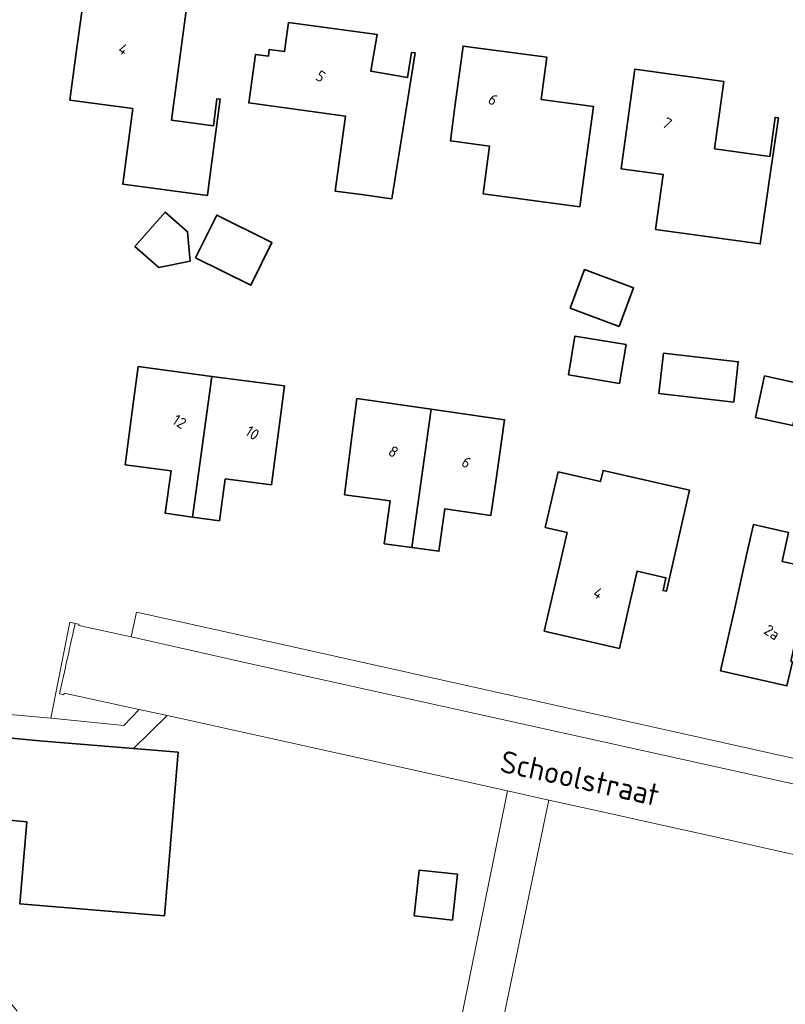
# Model space of a CAD drawing. Extents: x 184422 to 188298, y 343471 to 350189.
# Tile 155 of 256: x 186179 to 186241, y 347142 to 347222. Entities that reach past the tile are written whole.
import ezdxf
from ezdxf.enums import TextEntityAlignment as Align

# ---------------------------------------------------------------- set-up
doc = ezdxf.new("R2010")
doc.units = 0
for name, color, linetype, lineweight in [('B-WA-OG-TERREIN_CULTUURSCHEIDING-GV', 252, 'Continuous', 18), ('B-WA-OG-TERREIN_ERF-GV', 252, 'Continuous', 18), ('B-WA-OG-TOPOGRAFIE-T18', 252, 'Continuous', 18), ('B-WA-VH-ONVERHARD-GV', 252, 'Continuous', 18), ('B-WA-VH-VERHARDING_BETONSTRAATSTEEN-GV', 252, 'Continuous', 18), ('B-WA-VH-VERHARDING_GESLOTEN-GV', 252, 'Continuous', 18), ('B-WA-VH-VERHARDING_OPEN-GV', 252, 'Continuous', 18), ('B-WE-OG-BEBOUWING-GV', 250, 'Continuous', 35), ('B-WE-OG-BEBOUWING-T18', 10, 'Continuous', 18)]:
    doc.layers.add(name, color=color, linetype=linetype, lineweight=lineweight)
doc.styles.add('NLCS-ISO-M1000-T18', font='NLCS-ISO.ttf', dxfattribs={"height": 1.8})
doc.styles.add('NLCS-ISO-M500-T18', font='NLCS-ISO.ttf', dxfattribs={"height": 0.9})

msp = doc.modelspace()

# ---------------------------------------------------------------- linework, layer by layer
at = {"layer": 'B-WA-OG-TERREIN_CULTUURSCHEIDING-GV', "flags": 128}
msp.add_lwpolyline([(186266.391, 347148.342), (186244.169, 347153.272), (186234.982, 347155.331), (186232.496, 347155.88), (186226.393, 347157.229), (186222.168, 347158.156), (186222.008, 347157.389), (186216.494, 347130.955), (186216.032, 347128.741), (186242.29, 347123.45), (186243.575, 347129.811), (186261.657, 347126.13), (186261.59, 347125.825), (186262.621, 347125.614), (186263.771, 347131.625), (186264.769, 347135.779), (186269.437, 347138.756), (186271.296, 347146.533)], dxfattribs=at)
msp.add_lwpolyline([(186266.391, 347148.342), (186244.169, 347153.272), (186234.982, 347155.331), (186232.496, 347155.88), (186226.393, 347157.229), (186222.168, 347158.156), (186222.008, 347157.389), (186216.494, 347130.955), (186216.032, 347128.741), (186242.29, 347123.45), (186243.575, 347129.811), (186261.657, 347126.13), (186261.59, 347125.825), (186262.621, 347125.614), (186263.771, 347131.625), (186264.769, 347135.779), (186269.437, 347138.756), (186271.296, 347146.533)], dxfattribs=at)
msp.add_lwpolyline([(186266.391, 347148.342), (186244.169, 347153.272), (186234.982, 347155.331), (186232.496, 347155.88), (186226.393, 347157.229), (186222.168, 347158.156), (186222.008, 347157.389), (186216.494, 347130.955), (186216.032, 347128.741), (186242.29, 347123.45), (186243.575, 347129.811), (186261.657, 347126.13), (186261.59, 347125.825), (186262.621, 347125.614), (186263.771, 347131.625), (186264.769, 347135.779), (186269.437, 347138.756), (186271.296, 347146.533)], dxfattribs=at)
at = {"layer": 'B-WA-OG-TERREIN_ERF-GV', "flags": 128}
for points in [[(186183.119, 347215.201), (186183.609, 347218.86), (186184.273, 347223.816), (186192.637, 347222.696), (186191.413, 347213.567), (186194.813, 347213.112), (186195.108, 347215.312), (186195.375, 347215.276), (186194.446, 347208.338), (186194.333, 347207.435), (186187.425, 347208.357), (186188.247, 347214.516)], [(186183.119, 347215.201), (186183.609, 347218.86), (186184.273, 347223.816), (186192.637, 347222.696), (186191.413, 347213.567), (186194.813, 347213.112), (186195.108, 347215.312), (186195.375, 347215.276), (186194.446, 347208.338), (186194.333, 347207.435), (186187.425, 347208.357), (186188.247, 347214.516)], [(186183.119, 347215.201), (186183.609, 347218.86), (186184.273, 347223.816), (186192.637, 347222.696), (186191.413, 347213.567), (186194.813, 347213.112), (186195.108, 347215.312), (186195.375, 347215.276), (186194.446, 347208.338), (186194.333, 347207.435), (186187.425, 347208.357), (186188.247, 347214.516)], [(186208.771, 347207.244), (186206.877, 347207.502), (186204.744, 347207.792), (186205.575, 347213.899), (186197.699, 347214.97), (186198.238, 347218.933), (186199.299, 347218.789), (186199.373, 347219.334), (186200.621, 347219.164), (186200.945, 347221.542), (186208.153, 347220.56), (186207.642, 347217.554), (186210.647, 347217.043), (186210.974, 347219.095), (186211.263, 347219.049), (186210.477, 347214.111), (186209.371, 347207.162)], [(186208.771, 347207.244), (186206.877, 347207.502), (186204.744, 347207.792), (186205.575, 347213.899), (186197.699, 347214.97), (186198.238, 347218.933), (186199.299, 347218.789), (186199.373, 347219.334), (186200.621, 347219.164), (186200.945, 347221.542), (186208.153, 347220.56), (186207.642, 347217.554), (186210.647, 347217.043), (186210.974, 347219.095), (186211.263, 347219.049), (186210.477, 347214.111), (186209.371, 347207.162)], [(186208.771, 347207.244), (186206.877, 347207.502), (186204.744, 347207.792), (186205.575, 347213.899), (186197.699, 347214.97), (186198.238, 347218.933), (186199.299, 347218.789), (186199.373, 347219.334), (186200.621, 347219.164), (186200.945, 347221.542), (186208.153, 347220.56), (186207.642, 347217.554), (186210.647, 347217.043), (186210.974, 347219.095), (186211.263, 347219.049), (186210.477, 347214.111), (186209.371, 347207.162)], [(186216.814, 347207.558), (186217.333, 347211.449), (186214.139, 347211.875), (186214.509, 347214.652), (186215.17, 347219.608), (186222.004, 347218.696), (186221.542, 347215.263), (186225.788, 347214.686), (186225.115, 347209.732), (186224.68, 347206.512)], [(186216.814, 347207.558), (186217.333, 347211.449), (186214.139, 347211.875), (186214.509, 347214.652), (186215.17, 347219.608), (186222.004, 347218.696), (186221.542, 347215.263), (186225.788, 347214.686), (186225.115, 347209.732), (186224.68, 347206.512)], [(186216.814, 347207.558), (186217.333, 347211.449), (186214.139, 347211.875), (186214.509, 347214.652), (186215.17, 347219.608), (186222.004, 347218.696), (186221.542, 347215.263), (186225.788, 347214.686), (186225.115, 347209.732), (186224.68, 347206.512)], [(186231.48, 347209.13), (186228.057, 347209.599), (186228.491, 347212.764), (186229.17, 347217.718), (186236.421, 347216.724), (186235.668, 347211.242), (186240.165, 347210.606), (186240.6, 347213.788), (186240.871, 347213.749), (186240.159, 347208.8), (186239.393, 347203.479), (186230.866, 347204.647)], [(186231.48, 347209.13), (186228.057, 347209.599), (186228.491, 347212.764), (186229.17, 347217.718), (186236.421, 347216.724), (186235.668, 347211.242), (186240.165, 347210.606), (186240.6, 347213.788), (186240.871, 347213.749), (186240.159, 347208.8), (186239.393, 347203.479), (186230.866, 347204.647)], [(186231.48, 347209.13), (186228.057, 347209.599), (186228.491, 347212.764), (186229.17, 347217.718), (186236.421, 347216.724), (186235.668, 347211.242), (186240.165, 347210.606), (186240.6, 347213.788), (186240.871, 347213.749), (186240.159, 347208.8), (186239.393, 347203.479), (186230.866, 347204.647)], [(186223.756, 347192.817), (186224.286, 347195.976), (186228.451, 347195.277), (186227.921, 347192.118)], [(186223.756, 347192.817), (186224.286, 347195.976), (186228.451, 347195.277), (186227.921, 347192.118)], [(186223.756, 347192.817), (186224.286, 347195.976), (186228.451, 347195.277), (186227.921, 347192.118)], [(186231.139, 347191.283), (186231.513, 347194.58), (186237.603, 347193.889), (186237.228, 347190.591)], [(186231.139, 347191.283), (186231.513, 347194.58), (186237.603, 347193.889), (186237.228, 347190.591)], [(186231.139, 347191.283), (186231.513, 347194.58), (186237.603, 347193.889), (186237.228, 347190.591)], [(186194.692, 347192.692), (186200.603, 347191.909), (186200.191, 347188.803), (186199.54, 347183.846), (186195.786, 347184.339), (186195.308, 347180.906), (186193.104, 347181.218), (186190.882, 347181.533), (186191.373, 347184.998), (186187.625, 347185.495), (186188.282, 347190.452), (186188.684, 347193.488)], [(186194.692, 347192.692), (186200.603, 347191.909), (186200.191, 347188.803), (186199.54, 347183.846), (186195.786, 347184.339), (186195.308, 347180.906), (186193.104, 347181.218), (186190.882, 347181.533), (186191.373, 347184.998), (186187.625, 347185.495), (186188.282, 347190.452), (186188.684, 347193.488)], [(186194.692, 347192.692), (186200.603, 347191.909), (186200.191, 347188.803), (186199.54, 347183.846), (186195.786, 347184.339), (186195.308, 347180.906), (186193.104, 347181.218), (186190.882, 347181.533), (186191.373, 347184.998), (186187.625, 347185.495), (186188.282, 347190.452), (186188.684, 347193.488)], [(186210.983, 347178.743), (186208.734, 347179.05), (186209.213, 347182.558), (186205.508, 347183.031), (186206.139, 347187.975), (186206.51, 347190.884), (186212.566, 347190.013), (186218.556, 347189.151), (186217.855, 347184.319), (186217.429, 347181.357), (186213.683, 347181.896), (186213.202, 347178.44)], [(186210.983, 347178.743), (186208.734, 347179.05), (186209.213, 347182.558), (186205.508, 347183.031), (186206.139, 347187.975), (186206.51, 347190.884), (186212.566, 347190.013), (186218.556, 347189.151), (186217.855, 347184.319), (186217.429, 347181.357), (186213.683, 347181.896), (186213.202, 347178.44)], [(186210.983, 347178.743), (186208.734, 347179.05), (186209.213, 347182.558), (186205.508, 347183.031), (186206.139, 347187.975), (186206.51, 347190.884), (186212.566, 347190.013), (186218.556, 347189.151), (186217.855, 347184.319), (186217.429, 347181.357), (186213.683, 347181.896), (186213.202, 347178.44)], [(186231.467, 347175.24), (186231.706, 347176.283), (186229.357, 347176.822), (186228.684, 347173.887), (186227.913, 347170.525), (186221.79, 347171.928), (186222.907, 347176.802), (186223.653, 347179.956), (186221.873, 347180.383), (186222.911, 347184.911), (186226.368, 347184.119), (186226.576, 347185.024), (186233.626, 347183.404), (186231.74, 347175.177)], [(186231.467, 347175.24), (186231.706, 347176.283), (186229.357, 347176.822), (186228.684, 347173.887), (186227.913, 347170.525), (186221.79, 347171.928), (186222.907, 347176.802), (186223.653, 347179.956), (186221.873, 347180.383), (186222.911, 347184.911), (186226.368, 347184.119), (186226.576, 347185.024), (186233.626, 347183.404), (186231.74, 347175.177)], [(186231.467, 347175.24), (186231.706, 347176.283), (186229.357, 347176.822), (186228.684, 347173.887), (186227.913, 347170.525), (186221.79, 347171.928), (186222.907, 347176.802), (186223.653, 347179.956), (186221.873, 347180.383), (186222.911, 347184.911), (186226.368, 347184.119), (186226.576, 347185.024), (186233.626, 347183.404), (186231.74, 347175.177)], [(186242.032, 347169.436), (186241.569, 347167.465), (186236.156, 347168.682), (186237.253, 347173.56), (186238.31, 347178.261), (186238.839, 347180.611), (186241.703, 347179.967), (186241.174, 347177.617), (186243.444, 347177.106), (186243.96, 347176.99), (186244.274, 347178.387), (186246.235, 347177.946), (186246.858, 347180.716), (186249.871, 347180.033), (186248.28, 347173.129), (186247.158, 347168.256)], [(186242.032, 347169.436), (186241.569, 347167.465), (186236.156, 347168.682), (186237.253, 347173.56), (186238.31, 347178.261), (186238.839, 347180.611), (186241.703, 347179.967), (186241.174, 347177.617), (186243.444, 347177.106), (186243.96, 347176.99), (186244.274, 347178.387), (186246.235, 347177.946), (186246.858, 347180.716), (186249.871, 347180.033), (186248.28, 347173.129), (186247.158, 347168.256)], [(186242.032, 347169.436), (186241.569, 347167.465), (186236.156, 347168.682), (186237.253, 347173.56), (186238.31, 347178.261), (186238.839, 347180.611), (186241.703, 347179.967), (186241.174, 347177.617), (186243.444, 347177.106), (186243.96, 347176.99), (186244.274, 347178.387), (186246.235, 347177.946), (186246.858, 347180.716), (186249.871, 347180.033), (186248.28, 347173.129), (186247.158, 347168.256)]]:
    msp.add_lwpolyline(points, close=True, dxfattribs=at)
for points in [[(186178.218, 347165.143), (186181.576, 347164.841), (186183.114, 347172.647), (186183.554, 347172.556), (186183.848, 347172.486), (186183.837, 347172.388), (186188.104, 347171.465), (186188.547, 347173.483), (186198.26, 347171.332), (186248.993, 347160.022)], [(186178.218, 347165.143), (186181.576, 347164.841), (186183.114, 347172.647), (186183.554, 347172.556), (186183.848, 347172.486), (186183.837, 347172.388), (186188.104, 347171.465), (186188.547, 347173.483), (186198.26, 347171.332), (186248.993, 347160.022)], [(186178.218, 347165.143), (186181.576, 347164.841), (186183.114, 347172.647), (186183.554, 347172.556), (186183.848, 347172.486), (186183.837, 347172.388), (186188.104, 347171.465), (186188.547, 347173.483), (186198.26, 347171.332), (186248.993, 347160.022)], [(186213.246, 347131.631), (186218.624, 347158.086), (186218.79, 347158.903), (186192.043, 347164.836), (186191.054, 347165.049), (186188.302, 347162.359), (186191.934, 347162.065), (186190.838, 347148.733), (186179.051, 347149.702), (186179.601, 347156.394), (186166.915, 347157.615), (186167.506, 347164.239), (186163.233, 347161.105), (186164.225, 347159.725), (186164.312, 347159.864), (186169.526, 347152.481), (186171.036, 347150.669), (186178.808, 347140.945)], [(186213.246, 347131.631), (186218.624, 347158.086), (186218.79, 347158.903), (186192.043, 347164.836), (186191.054, 347165.049), (186188.302, 347162.359), (186191.934, 347162.065), (186190.838, 347148.733), (186179.051, 347149.702), (186179.601, 347156.394), (186166.915, 347157.615), (186167.506, 347164.239), (186163.233, 347161.105), (186164.225, 347159.725), (186164.312, 347159.864), (186169.526, 347152.481), (186171.036, 347150.669), (186178.808, 347140.945)], [(186213.246, 347131.631), (186218.624, 347158.086), (186218.79, 347158.903), (186192.043, 347164.836), (186191.054, 347165.049), (186188.302, 347162.359), (186191.934, 347162.065), (186190.838, 347148.733), (186179.051, 347149.702), (186179.601, 347156.394), (186166.915, 347157.615), (186167.506, 347164.239), (186163.233, 347161.105), (186164.225, 347159.725), (186164.312, 347159.864), (186169.526, 347152.481), (186171.036, 347150.669), (186178.808, 347140.945)]]:
    msp.add_lwpolyline(points, dxfattribs=at)
at = {"layer": 'B-WA-VH-ONVERHARD-GV', "flags": 128}
msp.add_lwpolyline([(186182.799, 347169.178), (186183.022, 347170.18), (186183.067, 347170.381), (186183.288, 347171.354), (186183.335, 347171.56), (186183.554, 347172.556), (186183.114, 347172.647), (186181.576, 347164.841), (186187.522, 347164.236), (186188.774, 347165.54), (186182.659, 347166.872), (186182.615, 347166.734), (186182.275, 347166.822), (186182.493, 347167.801), (186182.541, 347168.016), (186182.753, 347168.971)], close=True, dxfattribs=at)
msp.add_lwpolyline([(186182.799, 347169.178), (186183.022, 347170.18), (186183.067, 347170.381), (186183.288, 347171.354), (186183.335, 347171.56), (186183.554, 347172.556), (186183.114, 347172.647), (186181.576, 347164.841), (186187.522, 347164.236), (186188.774, 347165.54), (186182.659, 347166.872), (186182.615, 347166.734), (186182.275, 347166.822), (186182.493, 347167.801), (186182.541, 347168.016), (186182.753, 347168.971)], close=True, dxfattribs=at)
msp.add_lwpolyline([(186182.799, 347169.178), (186183.022, 347170.18), (186183.067, 347170.381), (186183.288, 347171.354), (186183.335, 347171.56), (186183.554, 347172.556), (186183.114, 347172.647), (186181.576, 347164.841), (186187.522, 347164.236), (186188.774, 347165.54), (186182.659, 347166.872), (186182.615, 347166.734), (186182.275, 347166.822), (186182.493, 347167.801), (186182.541, 347168.016), (186182.753, 347168.971)], close=True, dxfattribs=at)
at = {"layer": 'B-WA-VH-VERHARDING_BETONSTRAATSTEEN-GV', "flags": 128}
msp.add_lwpolyline([(186198.26, 347171.332), (186188.547, 347173.483), (186188.104, 347171.465), (186197.734, 347169.303), (186248.571, 347158.038), (186248.802, 347159.081), (186248.993, 347160.022)], close=True, dxfattribs=at)
msp.add_lwpolyline([(186198.26, 347171.332), (186188.547, 347173.483), (186188.104, 347171.465), (186197.734, 347169.303), (186248.571, 347158.038), (186248.802, 347159.081), (186248.993, 347160.022)], close=True, dxfattribs=at)
msp.add_lwpolyline([(186198.26, 347171.332), (186188.547, 347173.483), (186188.104, 347171.465), (186197.734, 347169.303), (186248.571, 347158.038), (186248.802, 347159.081), (186248.993, 347160.022)], close=True, dxfattribs=at)
at = {"layer": 'B-WA-VH-VERHARDING_GESLOTEN-GV', "flags": 128}
msp.add_lwpolyline([(186248.571, 347158.038), (186197.734, 347169.303), (186188.104, 347171.465), (186183.837, 347172.388), (186183.848, 347172.486), (186183.554, 347172.556), (186183.335, 347171.56), (186183.288, 347171.354), (186183.067, 347170.381), (186183.022, 347170.18), (186182.799, 347169.178), (186182.753, 347168.971), (186182.541, 347168.016), (186182.493, 347167.801), (186182.275, 347166.822), (186182.615, 347166.734), (186182.659, 347166.872), (186188.774, 347165.54), (186191.054, 347165.049), (186192.043, 347164.836), (186218.79, 347158.903), (186222.168, 347158.156), (186226.393, 347157.229), (186232.496, 347155.88), (186234.982, 347155.331), (186244.169, 347153.272)], dxfattribs=at)
msp.add_lwpolyline([(186248.571, 347158.038), (186197.734, 347169.303), (186188.104, 347171.465), (186183.837, 347172.388), (186183.848, 347172.486), (186183.554, 347172.556), (186183.335, 347171.56), (186183.288, 347171.354), (186183.067, 347170.381), (186183.022, 347170.18), (186182.799, 347169.178), (186182.753, 347168.971), (186182.541, 347168.016), (186182.493, 347167.801), (186182.275, 347166.822), (186182.615, 347166.734), (186182.659, 347166.872), (186188.774, 347165.54), (186191.054, 347165.049), (186192.043, 347164.836), (186218.79, 347158.903), (186222.168, 347158.156), (186226.393, 347157.229), (186232.496, 347155.88), (186234.982, 347155.331), (186244.169, 347153.272)], dxfattribs=at)
msp.add_lwpolyline([(186248.571, 347158.038), (186197.734, 347169.303), (186188.104, 347171.465), (186183.837, 347172.388), (186183.848, 347172.486), (186183.554, 347172.556), (186183.335, 347171.56), (186183.288, 347171.354), (186183.067, 347170.381), (186183.022, 347170.18), (186182.799, 347169.178), (186182.753, 347168.971), (186182.541, 347168.016), (186182.493, 347167.801), (186182.275, 347166.822), (186182.615, 347166.734), (186182.659, 347166.872), (186188.774, 347165.54), (186191.054, 347165.049), (186192.043, 347164.836), (186218.79, 347158.903), (186222.168, 347158.156), (186226.393, 347157.229), (186232.496, 347155.88), (186234.982, 347155.331), (186244.169, 347153.272)], dxfattribs=at)
at = {"layer": 'B-WA-VH-VERHARDING_OPEN-GV', "flags": 128}
for points in [[(186167.506, 347164.239), (186180.646, 347162.978), (186188.302, 347162.359), (186191.054, 347165.049), (186188.774, 347165.54), (186187.522, 347164.236), (186181.576, 347164.841), (186178.218, 347165.143), (186167.012, 347166.137), (186162.103, 347162.675), (186163.233, 347161.105)], [(186167.506, 347164.239), (186180.646, 347162.978), (186188.302, 347162.359), (186191.054, 347165.049), (186188.774, 347165.54), (186187.522, 347164.236), (186181.576, 347164.841), (186178.218, 347165.143), (186167.012, 347166.137), (186162.103, 347162.675), (186163.233, 347161.105)], [(186167.506, 347164.239), (186180.646, 347162.978), (186188.302, 347162.359), (186191.054, 347165.049), (186188.774, 347165.54), (186187.522, 347164.236), (186181.576, 347164.841), (186178.218, 347165.143), (186167.012, 347166.137), (186162.103, 347162.675), (186163.233, 347161.105)], [(186222.168, 347158.156), (186218.79, 347158.903), (186218.624, 347158.086), (186213.246, 347131.631), (186216.494, 347130.955), (186222.008, 347157.389)], [(186222.168, 347158.156), (186218.79, 347158.903), (186218.624, 347158.086), (186213.246, 347131.631), (186216.494, 347130.955), (186222.008, 347157.389)], [(186222.168, 347158.156), (186218.79, 347158.903), (186218.624, 347158.086), (186213.246, 347131.631), (186216.494, 347130.955), (186222.008, 347157.389)]]:
    msp.add_lwpolyline(points, close=True, dxfattribs=at)
at = {"layer": 'B-WE-OG-BEBOUWING-GV', "flags": 128}
for points in [[(186188.247, 347214.516), (186187.425, 347208.357), (186194.333, 347207.435), (186194.446, 347208.338), (186195.375, 347215.276), (186195.108, 347215.312), (186194.813, 347213.112), (186191.413, 347213.567), (186192.637, 347222.696), (186184.273, 347223.816), (186183.609, 347218.86), (186183.119, 347215.201)], [(186188.247, 347214.516), (186187.425, 347208.357), (186194.333, 347207.435), (186194.446, 347208.338), (186195.375, 347215.276), (186195.108, 347215.312), (186194.813, 347213.112), (186191.413, 347213.567), (186192.637, 347222.696), (186184.273, 347223.816), (186183.609, 347218.86), (186183.119, 347215.201)], [(186188.247, 347214.516), (186187.425, 347208.357), (186194.333, 347207.435), (186194.446, 347208.338), (186195.375, 347215.276), (186195.108, 347215.312), (186194.813, 347213.112), (186191.413, 347213.567), (186192.637, 347222.696), (186184.273, 347223.816), (186183.609, 347218.86), (186183.119, 347215.201)], [(186206.877, 347207.502), (186208.771, 347207.244), (186209.371, 347207.162), (186210.477, 347214.111), (186211.263, 347219.049), (186210.974, 347219.095), (186210.647, 347217.043), (186207.642, 347217.554), (186208.153, 347220.56), (186200.945, 347221.542), (186200.621, 347219.164), (186199.373, 347219.334), (186199.299, 347218.789), (186198.238, 347218.933), (186197.699, 347214.97), (186205.575, 347213.899), (186204.744, 347207.792)], [(186206.877, 347207.502), (186208.771, 347207.244), (186209.371, 347207.162), (186210.477, 347214.111), (186211.263, 347219.049), (186210.974, 347219.095), (186210.647, 347217.043), (186207.642, 347217.554), (186208.153, 347220.56), (186200.945, 347221.542), (186200.621, 347219.164), (186199.373, 347219.334), (186199.299, 347218.789), (186198.238, 347218.933), (186197.699, 347214.97), (186205.575, 347213.899), (186204.744, 347207.792)], [(186206.877, 347207.502), (186208.771, 347207.244), (186209.371, 347207.162), (186210.477, 347214.111), (186211.263, 347219.049), (186210.974, 347219.095), (186210.647, 347217.043), (186207.642, 347217.554), (186208.153, 347220.56), (186200.945, 347221.542), (186200.621, 347219.164), (186199.373, 347219.334), (186199.299, 347218.789), (186198.238, 347218.933), (186197.699, 347214.97), (186205.575, 347213.899), (186204.744, 347207.792)], [(186224.68, 347206.512), (186225.115, 347209.732), (186225.788, 347214.686), (186221.542, 347215.263), (186222.004, 347218.696), (186215.17, 347219.608), (186214.509, 347214.652), (186214.139, 347211.875), (186217.333, 347211.449), (186216.814, 347207.558)], [(186224.68, 347206.512), (186225.115, 347209.732), (186225.788, 347214.686), (186221.542, 347215.263), (186222.004, 347218.696), (186215.17, 347219.608), (186214.509, 347214.652), (186214.139, 347211.875), (186217.333, 347211.449), (186216.814, 347207.558)], [(186224.68, 347206.512), (186225.115, 347209.732), (186225.788, 347214.686), (186221.542, 347215.263), (186222.004, 347218.696), (186215.17, 347219.608), (186214.509, 347214.652), (186214.139, 347211.875), (186217.333, 347211.449), (186216.814, 347207.558)], [(186230.866, 347204.647), (186239.393, 347203.479), (186240.159, 347208.8), (186240.871, 347213.749), (186240.6, 347213.788), (186240.165, 347210.606), (186235.668, 347211.242), (186236.421, 347216.724), (186229.17, 347217.718), (186228.491, 347212.764), (186228.057, 347209.599), (186231.48, 347209.13)], [(186230.866, 347204.647), (186239.393, 347203.479), (186240.159, 347208.8), (186240.871, 347213.749), (186240.6, 347213.788), (186240.165, 347210.606), (186235.668, 347211.242), (186236.421, 347216.724), (186229.17, 347217.718), (186228.491, 347212.764), (186228.057, 347209.599), (186231.48, 347209.13)], [(186230.866, 347204.647), (186239.393, 347203.479), (186240.159, 347208.8), (186240.871, 347213.749), (186240.6, 347213.788), (186240.165, 347210.606), (186235.668, 347211.242), (186236.421, 347216.724), (186229.17, 347217.718), (186228.491, 347212.764), (186228.057, 347209.599), (186231.48, 347209.13)], [(186192.917, 347202.08), (186192.707, 347204.483), (186190.876, 347206.081), (186188.422, 347203.27), (186190.374, 347201.566)], [(186192.917, 347202.08), (186192.707, 347204.483), (186190.876, 347206.081), (186188.422, 347203.27), (186190.374, 347201.566)], [(186192.917, 347202.08), (186192.707, 347204.483), (186190.876, 347206.081), (186188.422, 347203.27), (186190.374, 347201.566)], [(186193.365, 347202.364), (186197.857, 347200.119), (186199.592, 347203.589), (186195.099, 347205.834)], [(186193.365, 347202.364), (186197.857, 347200.119), (186199.592, 347203.589), (186195.099, 347205.834)], [(186193.365, 347202.364), (186197.857, 347200.119), (186199.592, 347203.589), (186195.099, 347205.834)], [(186227.891, 347196.768), (186229.063, 347199.91), (186225.075, 347201.397), (186223.903, 347198.255)], [(186227.891, 347196.768), (186229.063, 347199.91), (186225.075, 347201.397), (186223.903, 347198.255)], [(186227.891, 347196.768), (186229.063, 347199.91), (186225.075, 347201.397), (186223.903, 347198.255)], [(186227.921, 347192.118), (186228.451, 347195.277), (186224.286, 347195.976), (186223.756, 347192.817)], [(186227.921, 347192.118), (186228.451, 347195.277), (186224.286, 347195.976), (186223.756, 347192.817)], [(186227.921, 347192.118), (186228.451, 347195.277), (186224.286, 347195.976), (186223.756, 347192.817)], [(186237.228, 347190.591), (186237.603, 347193.889), (186231.513, 347194.58), (186231.139, 347191.283)], [(186237.228, 347190.591), (186237.603, 347193.889), (186231.513, 347194.58), (186231.139, 347191.283)], [(186237.228, 347190.591), (186237.603, 347193.889), (186231.513, 347194.58), (186231.139, 347191.283)], [(186190.882, 347181.533), (186193.104, 347181.218), (186194.692, 347192.692), (186188.684, 347193.488), (186188.282, 347190.452), (186187.625, 347185.495), (186191.373, 347184.998)], [(186190.882, 347181.533), (186193.104, 347181.218), (186194.692, 347192.692), (186188.684, 347193.488), (186188.282, 347190.452), (186187.625, 347185.495), (186191.373, 347184.998)], [(186190.882, 347181.533), (186193.104, 347181.218), (186194.692, 347192.692), (186188.684, 347193.488), (186188.282, 347190.452), (186187.625, 347185.495), (186191.373, 347184.998)], [(186193.104, 347181.218), (186195.308, 347180.906), (186195.786, 347184.339), (186199.54, 347183.846), (186200.191, 347188.803), (186200.603, 347191.909), (186194.692, 347192.692)], [(186193.104, 347181.218), (186195.308, 347180.906), (186195.786, 347184.339), (186199.54, 347183.846), (186200.191, 347188.803), (186200.603, 347191.909), (186194.692, 347192.692)], [(186193.104, 347181.218), (186195.308, 347180.906), (186195.786, 347184.339), (186199.54, 347183.846), (186200.191, 347188.803), (186200.603, 347191.909), (186194.692, 347192.692)], [(186242.793, 347192.061), (186239.74, 347192.723), (186239.007, 347189.341), (186242.06, 347188.679)], [(186242.793, 347192.061), (186239.74, 347192.723), (186239.007, 347189.341), (186242.06, 347188.679)], [(186242.793, 347192.061), (186239.74, 347192.723), (186239.007, 347189.341), (186242.06, 347188.679)], [(186205.508, 347183.031), (186209.213, 347182.558), (186208.734, 347179.05), (186210.983, 347178.743), (186212.566, 347190.013), (186206.51, 347190.884), (186206.139, 347187.975)], [(186205.508, 347183.031), (186209.213, 347182.558), (186208.734, 347179.05), (186210.983, 347178.743), (186212.566, 347190.013), (186206.51, 347190.884), (186206.139, 347187.975)], [(186205.508, 347183.031), (186209.213, 347182.558), (186208.734, 347179.05), (186210.983, 347178.743), (186212.566, 347190.013), (186206.51, 347190.884), (186206.139, 347187.975)], [(186210.983, 347178.743), (186213.202, 347178.44), (186213.683, 347181.896), (186217.429, 347181.357), (186217.855, 347184.319), (186218.556, 347189.151), (186212.566, 347190.013)], [(186210.983, 347178.743), (186213.202, 347178.44), (186213.683, 347181.896), (186217.429, 347181.357), (186217.855, 347184.319), (186218.556, 347189.151), (186212.566, 347190.013)], [(186210.983, 347178.743), (186213.202, 347178.44), (186213.683, 347181.896), (186217.429, 347181.357), (186217.855, 347184.319), (186218.556, 347189.151), (186212.566, 347190.013)], [(186228.684, 347173.887), (186229.357, 347176.822), (186231.706, 347176.283), (186231.467, 347175.24), (186231.74, 347175.177), (186233.626, 347183.404), (186226.576, 347185.024), (186226.368, 347184.119), (186222.911, 347184.911), (186221.873, 347180.383), (186223.653, 347179.956), (186222.907, 347176.802), (186221.79, 347171.928), (186227.913, 347170.525)], [(186228.684, 347173.887), (186229.357, 347176.822), (186231.706, 347176.283), (186231.467, 347175.24), (186231.74, 347175.177), (186233.626, 347183.404), (186226.576, 347185.024), (186226.368, 347184.119), (186222.911, 347184.911), (186221.873, 347180.383), (186223.653, 347179.956), (186222.907, 347176.802), (186221.79, 347171.928), (186227.913, 347170.525)], [(186228.684, 347173.887), (186229.357, 347176.822), (186231.706, 347176.283), (186231.467, 347175.24), (186231.74, 347175.177), (186233.626, 347183.404), (186226.576, 347185.024), (186226.368, 347184.119), (186222.911, 347184.911), (186221.873, 347180.383), (186223.653, 347179.956), (186222.907, 347176.802), (186221.79, 347171.928), (186227.913, 347170.525)], [(186237.253, 347173.56), (186236.156, 347168.682), (186241.569, 347167.465), (186242.032, 347169.436), (186241.896, 347169.467), (186243.417, 347176.347), (186243.28, 347176.378), (186243.444, 347177.106), (186241.174, 347177.617), (186241.703, 347179.967), (186238.839, 347180.611), (186238.31, 347178.261)], [(186237.253, 347173.56), (186236.156, 347168.682), (186241.569, 347167.465), (186242.032, 347169.436), (186241.896, 347169.467), (186243.417, 347176.347), (186243.28, 347176.378), (186243.444, 347177.106), (186241.174, 347177.617), (186241.703, 347179.967), (186238.839, 347180.611), (186238.31, 347178.261)], [(186237.253, 347173.56), (186236.156, 347168.682), (186241.569, 347167.465), (186242.032, 347169.436), (186241.896, 347169.467), (186243.417, 347176.347), (186243.28, 347176.378), (186243.444, 347177.106), (186241.174, 347177.617), (186241.703, 347179.967), (186238.839, 347180.611), (186238.31, 347178.261)], [(186190.838, 347148.733), (186191.934, 347162.065), (186188.302, 347162.359), (186180.646, 347162.978), (186167.506, 347164.239), (186166.915, 347157.615), (186179.601, 347156.394), (186179.051, 347149.702)], [(186190.838, 347148.733), (186191.934, 347162.065), (186188.302, 347162.359), (186180.646, 347162.978), (186167.506, 347164.239), (186166.915, 347157.615), (186179.601, 347156.394), (186179.051, 347149.702)], [(186190.838, 347148.733), (186191.934, 347162.065), (186188.302, 347162.359), (186180.646, 347162.978), (186167.506, 347164.239), (186166.915, 347157.615), (186179.601, 347156.394), (186179.051, 347149.702)], [(186211.183, 347148.717), (186214.293, 347148.377), (186214.703, 347152.114), (186211.593, 347152.454)], [(186211.183, 347148.717), (186214.293, 347148.377), (186214.703, 347152.114), (186211.593, 347152.454)], [(186211.183, 347148.717), (186214.293, 347148.377), (186214.703, 347152.114), (186211.593, 347152.454)]]:
    msp.add_lwpolyline(points, close=True, dxfattribs=at)

# ---------------------------------------------------------------- texts
at = {"layer": 'B-WA-OG-TOPOGRAFIE-T18', "style": 'NLCS-ISO-M1000-T18'}
msp.add_text('Schoolstraat', height=1.8, rotation=347.6, dxfattribs=at).set_placement((186224.691, 347159.949), align=Align.MIDDLE)
msp.add_text('Schoolstraat', height=1.8, rotation=347.6, dxfattribs=at).set_placement((186224.691, 347159.949), align=Align.MIDDLE)
msp.add_text('Schoolstraat', height=1.8, rotation=347.6, dxfattribs=at).set_placement((186224.691, 347159.949), align=Align.MIDDLE)
at = {"layer": 'B-WE-OG-BEBOUWING-T18', "style": 'NLCS-ISO-M500-T18'}
for s, p in [('4', (186187.475, 347219.351)), ('4', (186187.475, 347219.351)), ('4', (186187.475, 347219.351)), ('5', (186203.561, 347217.149)), ('5', (186203.561, 347217.149)), ('5', (186203.561, 347217.149)), ('6', (186217.617, 347215.246)), ('6', (186217.617, 347215.246)), ('6', (186217.617, 347215.246)), ('7', (186231.804, 347213.32)), ('7', (186231.804, 347213.32)), ('7', (186231.804, 347213.32)), ('12', (186192.052, 347189.007)), ('12', (186192.052, 347189.007)), ('12', (186192.052, 347189.007)), ('10', (186197.996, 347188.083)), ('10', (186197.996, 347188.083)), ('10', (186197.996, 347188.083)), ('8', (186209.487, 347186.555)), ('8', (186209.487, 347186.555)), ('8', (186209.487, 347186.555)), ('6', (186215.449, 347185.683)), ('6', (186215.449, 347185.683)), ('6', (186215.449, 347185.683)), ('4', (186226.185, 347175.025)), ('4', (186226.185, 347175.025)), ('4', (186226.185, 347175.025)), ('2a', (186240.347, 347171.84)), ('2a', (186240.347, 347171.84)), ('2a', (186240.347, 347171.84))]:
    msp.add_text(s, height=0.9, rotation=327.1, dxfattribs=at).set_placement(p, align=Align.MIDDLE)

doc.saveas('drawing.dxf')
